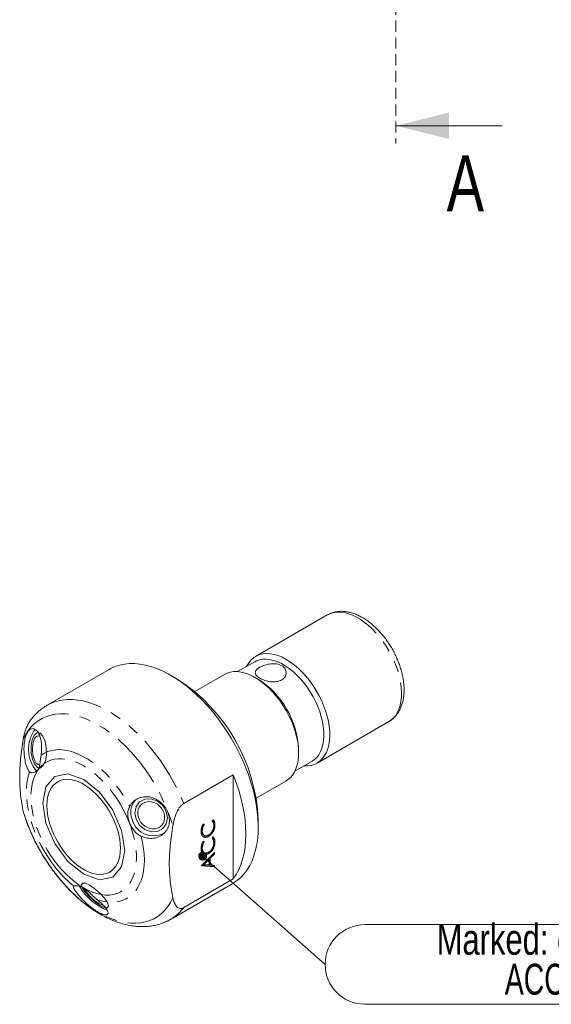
# Model space of a CAD drawing. Header units: millimetres. Extents: x 15 to 589, y 5 to 415.
# Tile 9 of 16: x 240 to 301, y 179 to 291. Entities that reach past the tile are written whole.
import ezdxf

# ---------------------------------------------------------------- set-up
doc = ezdxf.new("R2010")
doc.units = ezdxf.units.MM
doc.linetypes.add('HIDDEN', pattern=[1.905, 1.27, -0.635])
doc.linetypes.add('PHANTOM', pattern=[12.7, 6.35, -1.27, 1.27, -1.27, 1.27, -1.27])
doc.styles.add('SLDTEXTSTYLE0', font='TXT', dxfattribs={"width": 0.75})
doc.styles.add('SLDTEXTSTYLE2', font='TXT', dxfattribs={"width": 0.6875})
doc.dimstyles.new('SLDDIMSTYLE14', dxfattribs={"dimtxt": 0.18, "dimasz": 1.016, "dimexe": 0, "dimexo": 0.0625, "dimgap": 0, "dimtad": 0, "dimtih": 1, "dimtoh": 1, "dimdec": 0, "dimrnd": 1e-09, "dimzin": 0, "dimdsep": 46, "dimtxsty": 'Standard', "dimblk1": 'DOT', "dimblk2": 'DOT', "dimsah": 1, "dimcen": 0.09, "dimadec": 0, "dimazin": 0, "dimtfac": 1.016, "dimtdec": 0, "dimtofl": 0, "dimtmove": 0, "dimatfit": 3, "dimldrblk": 'DOT', "dimfxl": 0, "dimfrac": 2, "dimtolj": 1, "dimtzin": 0, "dimarcsym": 0})

# ---------------------------------------------------------------- blocks, each defined once
blk = doc.blocks.new('SW_NOTE_8')
at = {"color": 0, "linetype": 'Continuous', "lineweight": 0}
for p, q in [((4.51, 4.51), (56.18, 4.51)), ((56.18, -4.51), (4.51, -4.51))]:
    blk.add_line(p, q, dxfattribs=at)
for centre, start, end in [((4.51, 0), 90, 270), ((56.18, 0), 270, 90)]:
    blk.add_arc(centre, 4.51, start, end, dxfattribs=at)
at = {"color": 0, "linetype": 'Continuous', "lineweight": 0, "char_height": 3.5, "attachment_point": 2}
for s, insert, style in [('Marked: on both faces', (30.01, 4.59), 'SLDTEXTSTYLE0'), ('ACC  dep 0.2', (30.03, 0.07), 'SLDTEXTSTYLE2')]:
    blk.add_mtext(s, dxfattribs=dict(at, insert=insert, style=style))
blk = doc.blocks.new('_DOT')
at = {"color": 0, "linetype": 'ByBlock', "lineweight": -2}
blk.add_line((-0.5, 0), (-1, 0), dxfattribs=at)
at = {"color": 0, "linetype": 'ByBlock', "const_width": 0.5}
blk.add_lwpolyline([(-0.25, 0, 1), (0.25, 0, 1)], format="xyb", close=True, dxfattribs=at)

msp = doc.modelspace()

# ---------------------------------------------------------------- linework, layer by layer
at = {"color": 7, "linetype": 'HIDDEN', "lineweight": 0}
msp.add_line((283.0603927, 401.2170357), (283.0603927, 276.8089039), dxfattribs=at)
at = {"color": 7, "linetype": 'Continuous', "lineweight": 0}
msp.add_line((295.0603927, 278.8089039), (283.0603927, 278.8089039), dxfattribs=at)
at = {"color": 7, "linetype": 'Continuous', "lineweight": 15}
for p, q in [((275.2670877, 223.3916765), (267.1353591, 218.6973295)), ((267.0369636, 218.0920592), (265.1023825, 216.9752493)), ((250.54167, 217.2295488), (243.4999129, 213.164429)), ((258.2497014, 216.1272364), (257.5427101, 216.5355065)), ((263.5998259, 216.6563096), (260.2466305, 214.7205512)), ((267.4236655, 216.1166002), (267.0878439, 216.3105281)), ((274.1097919, 206.615948), (282.2415206, 211.310295)), ((272.019112, 207.7683957), (272.0191126, 208.1561896)), ((271.6018539, 205.716614), (273.5364351, 206.8334239)), ((264.6121688, 205.278167), (258.9846255, 202.0294554)), ((264.6121688, 205.278167), (264.6121688, 193.5018478)), ((267.2210634, 202.6391697), (270.5742587, 204.5749281)), ((240.883952, 200.7935331), (240.7893176, 201.148459)), ((261.1956192, 199.7132367), (261.3203449, 199.6813724)), ((262.2222081, 200.032704), (262.3406381, 200.1969759)), ((262.3878044, 199.6943476), (262.3788969, 199.6200152)), ((262.3878044, 199.6943476), (262.5292255, 199.6127069)), ((267.4405964, 199.3900074), (267.4405958, 200.2064153)), ((260.9486607, 198.9982283), (261.0900818, 198.9165876)), ((262.2751011, 198.9977488), (262.3733184, 198.9410491)), ((261.1499073, 198.5170155), (261.3266837, 198.4149646)), ((261.1956192, 197.7633093), (261.3203449, 197.7314451)), ((261.7240258, 198.4409898), (261.6748285, 198.4026567)), ((261.6748285, 198.4026567), (261.8162496, 198.3210161)), ((262.2222081, 198.0827766), (262.3406381, 198.2470485)), ((262.3878044, 197.7444201), (262.3788969, 197.6700878)), ((262.3878044, 197.7444201), (262.5292255, 197.6627795)), ((260.9486607, 197.0483009), (261.0900818, 196.9666603)), ((260.9941391, 195.0302447), (262.4908482, 196.4780083)), ((261.1499073, 196.567088), (261.3266837, 196.4650372)), ((261.7240258, 196.4910624), (261.6748285, 196.4527293)), ((261.6748285, 196.4527293), (261.8162496, 196.3710886)), ((262.4908482, 196.3156297), (261.9919454, 195.8326957)), ((262.2751011, 197.0478214), (262.3733184, 196.9911217)), ((262.3857207, 196.3763185), (262.4908482, 196.3156297)), ((262.4908482, 196.4780083), (262.4908482, 196.3156297)), ((261.1696166, 195.1999835), (261.2750719, 195.1391054)), ((261.8576253, 195.7025285), (261.2750719, 195.1391054)), ((261.7521186, 195.7634362), (261.8576253, 195.7025285)), ((261.8505243, 195.8586237), (261.8505243, 195.7066279)), ((261.8576253, 195.0845206), (261.8576253, 195.7025285)), ((261.8865934, 195.8935141), (261.9919454, 195.8326957)), ((261.9919454, 195.8326957), (261.9919454, 195.072044)), ((260.9941391, 194.9904291), (260.9941391, 195.0302447)), ((262.4908482, 194.8493757), (260.9941391, 194.9904291)), ((262.349427, 194.9310164), (261.0209847, 195.0562119)), ((261.2750719, 195.1391054), (261.8576253, 195.0845206)), ((261.8576253, 195.1495853), (261.9919454, 195.072044)), ((261.9919454, 195.072044), (262.4908482, 195.0252569)), ((262.349427, 195.0385192), (262.349427, 194.9310164)), ((262.349427, 194.9310164), (262.4908482, 194.8493757)), ((262.4908482, 195.0252569), (262.4908482, 194.8493757)), ((257.4987752, 188.91506), (264.5405324, 192.9801799)), ((258.9846255, 190.2531362), (264.6121688, 193.5018478)), ((246.5170396, 192.6805755), (246.4931008, 192.6552334))]:
    msp.add_line(p, q, dxfattribs=at)
at = {"color": 1, "linetype": 'PHANTOM', "lineweight": 0, "flags": 128}
for points in [[(275.2670877, 223.3916765), (275.56439, 223.5362599), (275.9306497, 223.6506734), (276.321724, 223.7097248), (276.7341759, 223.7128958), (277.1643808, 223.6601576), (277.6085579, 223.5519744), (278.0628039, 223.3892967), (278.5231269, 223.1735538), (278.9854814, 222.9066422), (279.4458044, 222.5909076), (279.9000504, 222.2291239), (280.3442275, 221.8244712), (280.7744324, 221.3805054), (281.1868843, 220.9011276), (281.5779586, 220.3905513), (281.9442183, 219.8532633), (282.2824455, 219.2939853), (282.5896667, 218.7176317), (282.863183, 218.1292684), (283.1005899, 217.5340653), (283.2998019, 216.9372534), (283.4590676, 216.3440774), (283.5769879, 215.7597499), (283.6525259, 215.1894066), (283.6850185, 214.6380591), (283.6741799, 214.1105529), (283.6201048, 213.611524), (283.5232691, 213.1453574), (283.3845237, 212.7161501), (283.2050877, 212.3276738), (282.9865382, 211.9833425), (282.7307954, 211.6861822), (282.4401073, 211.4388045), (282.2415206, 211.310295)], [(243.4999129, 213.164429), (243.6509467, 213.2479347), (244.1405858, 213.4720408), (244.6582768, 213.6413007), (245.2017367, 213.7549672), (245.7685674, 213.8125393), (246.3562683, 213.8137633), (246.9622468, 213.7586332), (247.5838295, 213.6473934), (248.2182744, 213.4805325), (248.8627824, 213.2587882), (249.5145101, 212.9831387), (250.1705826, 212.6548004), (250.8281054, 212.2752205), (251.4841779, 211.8460737), (252.1359057, 211.3692544), (252.7804136, 210.8468656), (253.4148585, 210.281212), (254.0364412, 209.6747877), (254.6424197, 209.0302699), (255.2301207, 208.3505009), (255.7969513, 207.63848), (256.3404112, 206.8973481), (256.8581023, 206.1303748), (257.3477413, 205.3409435), (257.8071683, 204.532537), (258.2343556, 203.7087228), (258.6274191, 202.873133), (258.9846255, 202.0294554)], [(240.7893176, 209.313867), (241.0539946, 209.8285948), (241.3579945, 210.2978992), (241.6998634, 210.7195354), (242.0779668, 211.0914855), (242.4904948, 211.4119711), (242.9354753, 211.6794581), (243.4107785, 211.8926688), (243.9141317, 212.0505813), (244.4431271, 212.1524419), (244.9952336, 212.1977618), (245.5678104, 212.1863257), (246.1581189, 212.1181875), (246.7633351, 211.9936733), (247.380564, 211.813379), (248.006853, 211.5781665), (248.6392064, 211.2891607), (249.2745991, 210.9477451), (249.9099918, 210.5555518), (250.5423452, 210.114458), (251.1686342, 209.6265726), (251.7858631, 209.0942296), (252.3910793, 208.5199761), (252.9813877, 207.9065586), (253.5539645, 207.2569116), (254.1060711, 206.5741431), (254.6350664, 205.8615175), (255.1384197, 205.1224457), (255.6137228, 204.3604616), (256.0587033, 203.579211), (256.4712314, 202.7824307), (256.8493348, 201.9739317), (257.1912036, 201.1575822), (257.4952036, 200.3372868), (257.7598805, 199.5169695)], [(242.8053603, 207.5034677), (243.1789473, 207.7401584), (243.5829729, 207.9229306), (244.0147934, 208.0505884), (244.4715833, 208.1222959), (244.9503543, 208.1375851), (245.4479734, 208.0963551), (245.9611849, 207.9988763), (246.486631, 207.8457858), (247.0208737, 207.638086), (247.5604173, 207.3771347), (248.1017319, 207.0646404), (248.6412756, 206.7026479), (249.1755183, 206.2935242), (249.7009643, 205.8399475), (250.2141758, 205.344885), (250.7117949, 204.8115762), (251.190566, 204.2435097), (251.6473559, 203.6444039), (252.0791763, 203.0181768), (252.483202, 202.3689265), (252.856789, 201.7009014)], [(247.6416059, 192.4787229), (247.1340405, 192.7966326), (246.630132, 193.1620467), (246.1335114, 193.5723339), (245.6477564, 194.0245383), (245.1763673, 194.5154), (244.7227401, 195.0413841), (244.2901435, 195.5986997), (243.8816945, 196.1833318), (243.5003353, 196.7910683), (243.1488145, 197.4175299), (242.829664, 198.0582032), (242.545184, 198.7084723), (242.2974234, 199.3636521), (242.0881679, 200.0190218), (241.9189253, 200.6698591), (241.7909148, 201.3114751), (241.7050584, 201.9392471), (241.6619751, 202.5486516), (241.6619751, 203.1352981), (241.7050584, 203.6949597), (241.7909148, 204.2236039), (241.9189253, 204.7174221), (242.0881679, 205.172856), (242.2974234, 205.5866245), (242.545184, 205.955746), (242.829664, 206.2775615), (243.1488145, 206.5497516), (243.5003353, 206.7703559), (243.8816945, 206.9377844), (244.2901435, 207.0508313), (244.7227401, 207.1086815), (245.1763673, 207.1109188), (245.6477564, 207.0575262), (246.1335114, 206.9488899), (246.630132, 206.7857911), (247.1340405, 206.5694049), (247.6416059, 206.3012919), (248.1491714, 205.9833823), (248.6530798, 205.6179682), (249.1497005, 205.2076809), (249.6354555, 204.7554765), (250.1068446, 204.2646148), (250.5604718, 203.7386307), (250.9930684, 203.1813151), (251.4015174, 202.596683), (251.7828766, 201.9889466), (252.1343974, 201.3624849), (252.4535479, 200.7218116), (252.7380279, 200.0715425), (252.9857885, 199.4163627), (253.195044, 198.760993), (253.3642866, 198.1101557), (253.4922971, 197.4685397), (253.5781535, 196.8407677), (253.6212368, 196.2313632), (253.6212368, 195.6447167), (253.5781535, 195.0850551), (253.4922971, 194.5564109), (253.3642866, 194.0625927), (253.195044, 193.6071588), (252.9857885, 193.1933903), (252.7380279, 192.8242688), (252.4535479, 192.5024534), (252.1343974, 192.2302633), (251.7828766, 192.009659), (251.4015174, 191.8422305), (250.9930684, 191.7291836), (250.5604718, 191.6713333), (250.1068446, 191.6690961), (249.6354555, 191.7224886), (249.1497005, 191.831125), (248.6530798, 191.9942238), (248.1491714, 192.2106099), (247.6416059, 192.4787229)], [(246.5170396, 192.6805755), (245.9909959, 193.131682), (245.4769919, 193.6244522), (244.9783902, 194.1556621), (244.4984535, 194.7218341), (244.0403216, 195.3192665), (243.6069924, 195.9440486), (243.2013009, 196.5920927), (242.8259016, 197.2591588), (242.4832507, 197.9408829), (242.1755905, 198.6328038), (241.9049327, 199.3303951), (241.67305, 200.0290916), (241.4814583, 200.7243225), (241.3314116, 201.4115387), (241.223891, 202.0862442), (241.1596013, 202.7440237), (241.1389625, 203.3805738), (241.162109, 203.99173), (241.22889, 204.5734931), (241.3388689, 205.1220565), (241.4913253, 205.6338317)], [(257.7598805, 191.3515616), (257.4952036, 190.8368338), (257.1912036, 190.3675293), (256.8493348, 189.9458932), (256.4712314, 189.5739431), (256.0587033, 189.2534575), (255.6137228, 188.9859704), (255.1384197, 188.7727597), (254.6350664, 188.6148472), (254.1060711, 188.5129866), (253.5539645, 188.4676668), (252.9813877, 188.4791029), (252.3910793, 188.547241), (251.7858631, 188.6717553), (251.1686342, 188.8520496), (250.5423452, 189.0872621), (249.9099918, 189.3762679), (249.2745991, 189.7176835), (248.6392064, 190.1098767), (248.006853, 190.5509706), (247.380564, 191.038856), (246.7633351, 191.571199), (246.1581189, 192.1454525), (245.5678104, 192.75887), (244.9952336, 193.4085169), (244.4431271, 194.0912855), (243.9141317, 194.8039111), (243.4107785, 195.5429828), (242.9354753, 196.3049669), (242.4904948, 197.0862175), (242.0779668, 197.8829979), (241.6998634, 198.6914969), (241.3579945, 199.5078464), (241.0539946, 200.3281417), (240.7893176, 201.148459)], [(254.170824, 198.3141129), (254.3232803, 197.6263153), (254.4332593, 196.950773), (254.5000403, 196.2919061), (254.5231868, 195.6540255), (254.502548, 195.0413045), (254.4382583, 194.4577523), (254.3307377, 193.9071874), (254.180691, 193.3932115), (253.9890993, 192.9191877), (253.7572166, 192.4882173), (253.4865587, 192.1031209), (253.1788986, 191.7664168), (252.8362477, 191.480309), (252.4608483, 191.2466698), (252.0551569, 191.067027), (251.6218277, 190.9425561), (251.1636958, 190.8740717), (250.6837591, 190.8620227), (250.1851574, 190.9064861), (249.6711534, 191.0071723), (249.1451096, 191.163423)]]:
    msp.add_lwpolyline(points, dxfattribs=at)
at = {"color": 7, "linetype": 'Continuous', "lineweight": 15, "flags": 128}
for points in [[(266.1077639, 217.5556439), (266.1717919, 217.6799508), (266.3903414, 218.0242821), (266.6460842, 218.3214423), (266.9367723, 218.56882), (267.2598516, 218.764241), (267.6124828, 218.9059884), (267.9915664, 218.9928162), (268.3937716, 219.0239615), (268.8155636, 218.9991506), (269.2532357, 218.9186016), (269.7029415, 218.7830219), (270.1607291, 218.5936037), (270.6225755, 218.3520107)], [(250.54167, 217.2295488), (250.7168507, 217.3257387), (251.2057358, 217.5462253), (251.7223237, 217.7123083), (252.2643563, 217.8232626), (252.8294625, 217.8786021), (253.4151713, 217.8780863), (254.0189217, 217.8217154), (254.638074, 217.7097372), (255.2699203, 217.5426419), (255.9116979, 217.3211582), (256.5606004, 217.0462567), (257.2137905, 216.7191383), (257.8684118, 216.3412334), (258.5216019, 215.9141947), (259.1705044, 215.4398892), (259.8122821, 214.9203923), (260.4441284, 214.3579734), (261.0632807, 213.7550935), (261.667031, 213.1143891), (262.2527399, 212.4386598), (262.8178461, 211.7308626), (263.3598786, 210.9940909), (263.8764666, 210.2315681), (264.3653516, 209.4466269), (264.824396, 208.6427006), (265.2515932, 207.8233035), (265.6450735, 206.9920199), (266.0031176, 206.1524838), (266.3241587, 205.3083675), (266.6067948, 204.4633608), (266.8497885, 203.6211591), (267.0520776, 202.7854457), (267.2127776, 201.9598744), (267.3311858, 201.1480552), (267.4067841, 200.3535385), (267.4392431, 199.5797976), (267.4284193, 198.8302169), (267.3743613, 198.1080732), (267.2773044, 197.4165251), (267.1376745, 196.7585956), (266.9560802, 196.1371629), (266.733317, 195.5549434), (266.4703589, 195.0144829), (266.168355, 194.5181456), (265.8286263, 194.0681011), (265.4526587, 193.6663171), (265.0420957, 193.3145515), (264.5987326, 193.0143419), (264.5405324, 192.9801799)], [(273.5364351, 206.8334239), (273.7996428, 207.0122525), (274.0692931, 207.2640843), (274.3036259, 207.5644548), (274.5004543, 207.9105589), (274.6579397, 208.2991659), (274.774612, 208.7266468), (274.8493818, 209.1890107), (274.8815514, 209.6819405), (274.8708198, 210.200834), (274.8172877, 210.7408462), (274.7214546, 211.2969353), (274.5842156, 211.8639092), (274.4068515, 212.4364743), (274.1910188, 213.0092845), (273.9387327, 213.5769919), (273.6523481, 214.1342961), (273.3345398, 214.675993), (272.9882745, 215.1970255), (272.6167852, 215.6925286), (272.2235407, 216.1578764), (271.8122123, 216.5887238), (271.3866406, 216.9810476), (270.9507991, 217.3311852), (270.508757, 217.6358676), (270.0646417, 217.89225), (269.6225997, 218.0979384), (269.1867581, 218.2510127), (268.7611864, 218.3500435), (268.3498581, 218.3941057), (267.9566135, 218.3827885), (267.5851242, 218.3161978), (267.2388589, 218.1949547), (267.0369636, 218.0920592)], [(270.6225755, 218.3520107), (271.0844219, 218.0603672), (271.5422095, 217.7212351), (271.9919153, 217.3375955), (272.4295874, 216.9128191), (272.8513794, 216.4506394), (273.2535846, 215.9551177), (273.6326682, 215.4306094), (273.9852993, 214.8817227), (274.3083786, 214.3132823), (274.5990668, 213.7302832), (274.8548096, 213.1378486), (275.0733591, 212.5411854), (275.252795, 211.9455368), (275.3915405, 211.3561374), (275.4883761, 210.7781667), (275.5424512, 210.216704), (275.5532899, 209.6766837), (275.5207973, 209.1628514), (275.4452593, 208.6797224), (275.327339, 208.2315428), (275.1680733, 207.8222511), (274.9688612, 207.4554445), (274.7314543, 207.1343456), (274.457938, 206.8617775), (274.1507168, 206.640134), (273.8124897, 206.4713647), (273.4462299, 206.3569512), (273.0551556, 206.2978997), (272.6427037, 206.2947287), (272.6072357, 206.2970084)], [(270.5742587, 204.5749281), (270.7728455, 204.7034376), (271.0635336, 204.9508153), (271.3192764, 205.2479756), (271.5378259, 205.5923069), (271.7172618, 205.9807832), (271.8560073, 206.4099905), (271.952843, 206.8761571), (272.006918, 207.375186), (272.0177567, 207.9026923), (271.9852641, 208.4540397), (271.9097261, 209.024383), (271.7918058, 209.6087105), (271.6325401, 210.2018865), (271.4333281, 210.7986985), (271.1959211, 211.3939015), (270.9224049, 211.9822648), (270.6151837, 212.5586184), (270.2769565, 213.1178964), (269.9106968, 213.6551844), (269.5196224, 214.1657607), (269.1071706, 214.6451385), (268.6769657, 215.0891043), (268.2327886, 215.4937571), (267.7785425, 215.8555407), (267.3182196, 216.1712753), (266.855865, 216.4381869), (266.3955421, 216.6539298), (265.9412961, 216.8166075), (265.497119, 216.9247908), (265.0669141, 216.9775289), (264.6544622, 216.9743579), (264.2633879, 216.9153065), (263.8971281, 216.800893), (263.5998259, 216.6563096)], [(242.6795169, 209.6411475), (242.6014064, 209.6809527), (242.4602456, 209.7035676), (242.3226001, 209.6628724), (242.1937604, 209.5604299), (242.0786772, 209.4001783), (241.9817728, 209.1882753), (241.906771, 208.9328647)], [(241.906771, 208.9328647), (241.8565554, 208.6437608), (241.8330547, 208.3320744), (241.8371723, 208.0097833), (241.8687495, 207.6892732), (241.9265734, 207.3828607), (242.0084217, 207.1023214), (242.1111493, 206.8584357), (242.2308076, 206.6605769), (242.3627985, 206.5163482), (242.5020503, 206.431292), (242.6396624, 206.4084672)], [(264.6121688, 193.5018478), (264.9373884, 193.9898058), (265.2223169, 194.52486), (265.4656517, 195.1045639), (265.6662793, 195.7262665), (265.8232829, 196.3871244), (265.9359434, 197.0841162), (266.0037465, 197.8140539), (266.0263826, 198.5735992), (266.0037465, 199.3592795), (265.9359434, 200.167501), (265.8232829, 200.9945679), (265.6662793, 201.8366983), (265.4656517, 202.6900405), (265.2223169, 203.5506929), (264.9373884, 204.4147185), (264.6121688, 205.278167)], [(243.4696758, 201.7984114), (243.4910808, 201.298667), (243.5550755, 200.7793373), (243.6610037, 200.2457511), (243.8077781, 199.7033841), (243.993893, 199.157801), (244.2174383, 198.6146008), (244.4761201, 198.0793573), (244.7672841, 197.557563), (245.0879426, 197.054572), (245.4348052, 196.5755456), (245.8043124, 196.1253997), (246.1926727, 195.7087529), (246.5959011, 195.3298804), (247.0098598, 194.9926709), (247.4303012, 194.7005838), (247.8529107, 194.4566165), (248.2733521, 194.2632724), (248.6873107, 194.1225354), (249.0905392, 194.0358502), (249.4788995, 194.0041057), (249.8484067, 194.0276277), (250.1952693, 194.106175), (250.5159278, 194.2389416), (250.8070918, 194.4245652), (251.0657736, 194.661141), (251.2893189, 194.9462412), (251.4754338, 195.2769407), (251.6222082, 195.6498456), (251.7281364, 196.0611297), (251.7921311, 196.5065727), (251.8135361, 196.9816034), (251.7921311, 197.4813478), (251.7281364, 198.0006775), (251.6222082, 198.5342637), (251.4754338, 199.0766308), (251.2893189, 199.6222139), (251.0657736, 200.165414), (250.8070918, 200.7006575), (250.5159278, 201.2224518), (250.1952693, 201.7254428), (249.8484067, 202.2044692), (249.4788995, 202.6546152), (249.0905392, 203.0712619), (248.6873107, 203.4501344), (248.2733521, 203.7873439), (247.8529107, 204.079431), (247.4303012, 204.3233983), (247.0098598, 204.5167424), (246.5959011, 204.6574795), (246.1926727, 204.7441646), (245.8043124, 204.7759092), (245.4348052, 204.7523871), (245.0879426, 204.6738398), (244.7672841, 204.5410732), (244.4761201, 204.3554496), (244.2174383, 204.1188738), (243.993893, 203.8337736), (243.8077781, 203.5030742), (243.6610037, 203.1301692), (243.5550755, 202.7188852), (243.4910808, 202.2734421), (243.4696758, 201.7984114)], [(253.7761825, 201.0719665), (253.7787763, 200.7717606), (253.8396346, 200.4687831), (253.9564179, 200.1746778), (254.1246388, 199.9007463), (254.3378329, 199.6575155), (254.5878066, 199.4543334), (254.8649539, 199.2990075), (255.1586237, 199.1975075), (255.4575311, 199.1537335), (255.7501896, 199.1693676), (256.0253514, 199.2438094), (256.2724429, 199.374198), (256.481968, 199.5555227), (256.6458755, 199.780815), (256.7578661, 200.0414172), (256.8136359, 200.3273148), (256.8110414, 200.6275207), (256.7501835, 200.930498), (256.6333998, 201.2246035), (256.4651792, 201.4985352), (256.2519852, 201.7417658), (256.0020114, 201.9449481), (255.7248649, 202.1002733), (255.4311944, 202.2017737), (255.132287, 202.2455476), (254.8396285, 202.2299139), (254.5644666, 202.1554719), (254.3173753, 202.0250835), (254.1078501, 201.8437585), (253.9439427, 201.6184662), (253.8319524, 201.3578638), (253.7761825, 201.0719665)]]:
    msp.add_lwpolyline(points, dxfattribs=at)
at = {"color": 7, "linetype": 'Continuous', "lineweight": 0, "flags": 128}
for points in [[(243.2588351, 209.0622084), (243.4010675, 208.3251692), (243.4139957, 207.5471701), (243.2956515, 206.8466543), (243.0640517, 206.330269), (242.7544554, 206.0766293), (242.4139957, 206.1243494), (242.0945045, 206.4661645), (241.8446216, 207.0500361), (241.7023892, 207.7870753), (241.6894611, 208.5650745), (241.8078053, 209.2655902), (242.039405, 209.7819755), (242.3490014, 210.0356152), (242.6894611, 209.9878951), (243.0089522, 209.6460801), (243.2588351, 209.0622084)], [(242.989904, 202.0753778), (243.3439937, 203.9265937), (244.3523559, 205.0871555), (245.8614767, 205.3803781), (247.6416059, 204.7616211), (249.4217352, 203.3250846), (250.9308559, 201.2894683), (251.9392182, 198.9646763), (252.2933079, 196.704637), (251.9392182, 194.8534211), (250.9308559, 193.6928593), (249.4217352, 193.3996367), (247.6416059, 194.0183937), (245.8614767, 195.4549302), (244.3523559, 197.4905465), (243.3439937, 199.8153386), (242.989904, 202.0753778)], [(256.0020158, 198.8771464), (255.2946942, 198.8458572), (254.5874052, 199.0967897), (253.9878273, 199.5917417), (253.5872408, 200.2553613), (253.4466312, 200.9866184), (253.5874052, 201.6741857), (253.9881312, 202.2133874), (254.5878023, 202.5221349), (255.2951239, 202.5534241), (256.0024129, 202.3024916), (256.6019908, 201.8075396), (257.0025774, 201.14392), (257.1431869, 200.4126629), (257.0024129, 199.7250955), (256.6016869, 199.1858939), (256.0020158, 198.8771464)], [(247.5091051, 192.4504185), (247.3880364, 192.8226363), (247.5007004, 193.0138966), (247.8299452, 192.9950817), (248.3256462, 192.769056), (248.9123374, 192.37023), (249.5007004, 191.8593212), (250.0011623, 191.3141108), (250.3375323, 190.8176023), (250.458601, 190.4453845), (250.345937, 190.2541243), (250.0166922, 190.2729392), (249.5209912, 190.4989648), (248.9343, 190.8977909), (248.345937, 191.4086997), (247.8454751, 191.95391), (247.5091051, 192.4504185)]]:
    msp.add_lwpolyline(points, dxfattribs=at)
at = {"color": 7, "linetype": 'Continuous', "lineweight": 15}
for centre, radius, start, end in [((247.5148232, 199.3168174), 19.945621, 2.55630626, 57.438316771), ((262.0821842, 207.7263292), 9.9462217, 2.477007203, 57.522992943), ((245.2071415, 208.1732517), 3.8182784, 143.318284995, 220.554709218), ((255.1826872, 201.0151616), 2.2019012, 139.140902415, 203.297680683), ((255.5412946, 200.8714814), 2.4895437, 196.983586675, 303.329384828), ((252.819691, 196.0239065), 6.5905725, 210.75203984, 247.823797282), ((251.3771834, 194.3890431), 4.1686444, 208.302846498, 249.127189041)]:
    msp.add_arc(centre, radius, start, end, dxfattribs=at)
at = {"color": 1, "linetype": 'PHANTOM', "lineweight": 0}
msp.add_arc((255.0289944, 193.151608), 4.9038919, 300.240906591, 323.768061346, dxfattribs=at)
at = {"color": 7, "linetype": 'Continuous', "lineweight": 15}
for points, knots in [([(282.2311617, 211.3122069), (282.2931669, 211.3464104), (282.4726652, 211.4454257), (282.7383231, 211.6596242), (283.0256363, 211.9468478), (283.2767928, 212.2756238), (283.4926115, 212.6415535), (283.6713715, 213.044252), (283.8116043, 213.4818611), (283.9116052, 213.9518819), (283.9699951, 214.4505876), (283.98602, 214.9733215), (283.959718, 215.5148631), (283.891821, 216.0699739), (283.7835796, 216.6337393), (283.6365049, 217.2017039), (283.4522623, 217.7697029), (283.2326338, 218.3337057), (282.979514, 218.8897704), (282.6949046, 219.4340167), (282.3809177, 219.9626164), (282.0397851, 220.4717824), (281.6738186, 220.9578185), (281.2853899, 221.4171485), (280.876892, 221.8463412), (280.4507217, 222.2420537), (280.0092931, 222.6010145), (279.5550658, 222.9199759), (279.090633, 223.1956607), (278.6190467, 223.4246452), (278.1440177, 223.603515), (277.6701519, 223.7291671), (277.2027303, 223.7993679), (276.7476743, 223.8129151), (276.3102573, 223.7711053), (275.8969639, 223.6732108), (275.5532111, 223.5488641), (275.3599656, 223.4377082), (275.2857812, 223.395037)], [0, 0, 0, 0, 0.013738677, 0.0397719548, 0.065814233, 0.0920911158, 0.1187915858, 0.1460428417, 0.1738886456, 0.202282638, 0.2311060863, 0.260207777, 0.2894464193, 0.3187022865, 0.3479120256, 0.3770535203, 0.4061242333, 0.4351331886, 0.4640957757, 0.4930307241, 0.5219584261, 0.5508985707, 0.5798674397, 0.6088870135, 0.6379789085, 0.667163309, 0.6964567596, 0.7258680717, 0.7553913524, 0.7849952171, 0.8145786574, 0.8439989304, 0.8730752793, 0.9016251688, 0.9295242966, 0.9567521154, 0.9833977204, 1, 1, 1, 1]), ([(270.0922462, 216.033311), (270.1744063, 216.0807409), (270.247013, 216.1346496), (270.3740024, 216.2545273), (270.4288183, 216.3213411), (270.5162376, 216.4621011), (270.5491295, 216.535877), (270.5935698, 216.6889843), (270.6048221, 216.7684383), (270.6047839, 217.0032626), (270.5594221, 217.1610818), (270.3856389, 217.4399461), (270.2551848, 217.5637878), (270.0119544, 217.7044281), (269.9213993, 217.7447728), (269.7306345, 217.80855), (269.6298139, 217.8325321), (269.3107763, 217.8816705), (269.0836786, 217.8824637), (268.7402399, 217.8439998), (268.6272544, 217.8248825), (268.4039923, 217.7756818), (268.2926535, 217.7451753), (268.0813946, 217.6764444), (267.9806828, 217.6381565), (267.7892093, 217.5544496), (267.6989208, 217.5090728), (267.4558781, 217.3688544), (267.3249775, 217.2665203), (267.1940831, 217.1113603), (267.1604279, 217.0582841), (267.1160299, 216.9528191), (267.1048942, 216.9002879), (267.1047255, 216.794071), (267.1160012, 216.7404511), (267.1600909, 216.6350929), (267.1928381, 216.5827783), (267.2808212, 216.477644), (267.3348896, 216.4262992), (267.4615903, 216.3261674), (267.5352724, 216.2767125), (267.6984042, 216.182479), (267.7869403, 216.1380607), (267.9777213, 216.0547867), (268.0807481, 216.0157867), (268.3974944, 215.913385), (268.6268873, 215.8619104), (269.080944, 215.8109383), (269.3101425, 215.8111934), (269.6267602, 215.8588811), (269.7298194, 215.8829741), (269.9210707, 215.9464915), (270.0100862, 215.985881), (270.0922462, 216.033311)], [0, 0, 0, 0, 0.03125, 0.03125, 0.0625, 0.0625, 0.09375, 0.09375, 0.125, 0.125, 0.1875, 0.1875, 0.25, 0.25, 0.28125, 0.28125, 0.3125, 0.3125, 0.375, 0.375, 0.40625, 0.40625, 0.4375, 0.4375, 0.46875, 0.46875, 0.5, 0.5, 0.5625, 0.5625, 0.59375, 0.59375, 0.625, 0.625, 0.65625, 0.65625, 0.6875, 0.6875, 0.71875, 0.71875, 0.75, 0.75, 0.78125, 0.78125, 0.8125, 0.8125, 0.875, 0.875, 0.9375, 0.9375, 0.96875, 0.96875, 1, 1, 1, 1]), ([(243.5070739, 213.1618773), (243.3928873, 213.0958443), (243.1142023, 212.9346831), (242.7044363, 212.625166), (242.2749388, 212.2448882), (241.8845237, 211.8174594), (241.6351213, 211.516106), (241.527292, 211.348943), (241.5263019, 211.3474081)], [0, 0, 0, 0, 0.1468816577, 0.3584811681, 0.5702741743, 0.7831729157, 0.9980090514, 1, 1, 1, 1]), ([(240.7893176, 209.313867), (240.8173961, 209.4629903), (240.8737864, 209.7624759), (240.9959588, 210.2209883), (241.1623776, 210.6842602), (241.338067, 211.072139), (241.4855107, 211.2770817), (241.532877, 211.3429194)], [0, 0, 0, 0, 0.22113782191, 0.44411287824, 0.66468863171, 0.8922813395, 1, 1, 1, 1]), ([(242.8053603, 207.5034678), (242.8435167, 207.7404149), (242.8664158, 207.978611), (242.876346, 208.3379051), (242.8754494, 208.4581744), (242.8652216, 208.691725), (242.8559441, 208.8059948), (242.8155737, 209.1412821), (242.7713231, 209.3550773), (242.6550554, 209.7346178), (242.581299, 209.905949), (242.4565537, 210.116804), (242.4125131, 210.1799693), (242.3197415, 210.2918363), (242.2707899, 210.3405647), (242.1219227, 210.4601258), (242.0176121, 210.5069464), (241.8074787, 210.530915), (241.7044714, 210.5084704), (241.504091, 210.3941182), (241.4107776, 210.3042207), (241.2830589, 210.1229383), (241.2423292, 210.0541655), (241.1673853, 209.9048943), (241.1328223, 209.8239924), (241.0376658, 209.5625944), (240.9857146, 209.3619351), (240.9102452, 208.934999), (240.8856087, 208.7023349), (240.8693639, 208.3490321), (240.867262, 208.2300678), (240.8694709, 207.9897021), (240.8738632, 207.8677421), (240.8959216, 207.5096546), (240.9225482, 207.2755675), (240.9962695, 206.8302987), (241.0420871, 206.6252857), (241.1505427, 206.2505104), (241.2111851, 206.0880526), (241.3438178, 205.8165859), (241.4155734, 205.7087126), (241.4913253, 205.6338317)], [0, 0, 0, 0, 0.0625, 0.0625, 0.09375, 0.09375, 0.125, 0.125, 0.1875, 0.1875, 0.25, 0.25, 0.28125, 0.28125, 0.3125, 0.3125, 0.375, 0.375, 0.4375, 0.4375, 0.5, 0.5, 0.53125, 0.53125, 0.5625, 0.5625, 0.625, 0.625, 0.6875, 0.6875, 0.71875, 0.71875, 0.75, 0.75, 0.8125, 0.8125, 0.875, 0.875, 0.9375, 0.9375, 1, 1, 1, 1]), ([(240.7893177, 209.313867), (240.6598294, 208.5657395), (240.5567327, 207.8266116), (240.4175505, 206.3868893), (240.3812274, 205.6841413), (240.3809125, 204.3158529), (240.417159, 203.6485019), (240.557957, 202.3572334), (240.6610608, 201.7413901), (240.7893177, 201.1484589)], [0, 0, 0, 0, 0.25, 0.25, 0.5, 0.5, 0.75, 0.75, 1, 1, 1, 1]), ([(241.4913253, 205.6338317), (241.546582, 205.5792103), (241.6181349, 205.5436089), (241.7799403, 205.5090015), (241.8708358, 205.5105183), (242.0505241, 205.5499461), (242.1410277, 205.5880095), (242.3060478, 205.6986796), (242.3794419, 205.770263), (242.502886, 205.9454582), (242.5528613, 206.0501789), (242.6292518, 206.2823189), (242.6568462, 206.4112763), (242.7021292, 206.6935293), (242.7194569, 206.8432522), (242.7570752, 207.160919), (242.7775314, 207.3306537), (242.8053603, 207.5034678)], [0, 0, 0, 0, 0.125, 0.125, 0.25, 0.25, 0.375, 0.375, 0.5, 0.5, 0.625, 0.625, 0.75, 0.75, 0.875, 0.875, 1, 1, 1, 1]), ([(254.170824, 198.3141129), (254.3921091, 198.2175172), (254.6187666, 198.1515602), (254.9660594, 198.0968361), (255.0832484, 198.0862337), (255.3126145, 198.0808346), (255.425742, 198.085842), (255.7604419, 198.1239948), (255.9777305, 198.1812585), (256.3719546, 198.3522657), (256.5547206, 198.4686608), (256.7882553, 198.6779862), (256.8599094, 198.7536859), (256.9907552, 198.9172412), (257.0500321, 199.0055364), (257.2034488, 199.2806803), (257.276297, 199.4820749), (257.3584973, 199.9094237), (257.3674234, 200.129454), (257.3209153, 200.5829225), (257.2661487, 200.8072936), (257.1388244, 201.1363112), (257.088359, 201.2453404), (256.9750339, 201.4543899), (256.9119089, 201.5552749), (256.7032042, 201.8470225), (256.5369496, 202.027336), (256.1722259, 202.3349245), (255.9682802, 202.4667158), (255.6508396, 202.6167761), (255.5427135, 202.6593207), (255.3216486, 202.7291356), (255.208164, 202.7563723), (254.8709171, 202.8120928), (254.6450461, 202.816138), (254.2034486, 202.7561531), (253.9939495, 202.6936183), (253.5971679, 202.5031004), (253.4175375, 202.3784096), (253.1004634, 202.0756595), (252.9641707, 201.8978927), (252.856789, 201.7009016)], [0, 0, 0, 0, 0.0625, 0.0625, 0.09375, 0.09375, 0.125, 0.125, 0.1875, 0.1875, 0.25, 0.25, 0.28125, 0.28125, 0.3125, 0.3125, 0.375, 0.375, 0.4375, 0.4375, 0.5, 0.5, 0.53125, 0.53125, 0.5625, 0.5625, 0.625, 0.625, 0.6875, 0.6875, 0.71875, 0.71875, 0.75, 0.75, 0.8125, 0.8125, 0.875, 0.875, 0.9375, 0.9375, 1, 1, 1, 1]), ([(258.9846254, 202.0294553), (258.8958985, 201.9782344), (258.8060641, 201.9068539), (258.6385794, 201.7387999), (258.5593726, 201.6409916), (258.3456507, 201.3331919), (258.229691, 201.1037691), (258.0415393, 200.6485232), (257.9666456, 200.4161106), (257.8452628, 199.96182), (257.7981792, 199.7382431), (257.7598805, 199.5169697)], [0, 0, 0, 0, 0.125, 0.125, 0.25, 0.25, 0.5, 0.5, 0.75, 0.75, 1, 1, 1, 1]), ([(240.8859493, 200.7941676), (240.9553303, 200.5824491), (241.1123436, 200.1033177), (241.3996007, 199.3599164), (241.7382123, 198.5674738), (242.1105101, 197.7847495), (242.5136453, 197.0144191), (242.9465169, 196.2591776), (243.4074754, 195.5217051), (243.8949505, 194.8046474), (244.4072939, 194.1106011), (244.9428554, 193.4420882), (245.4999587, 192.8015743), (246.0769145, 192.1914796), (246.6720187, 191.6141762), (247.2835546, 191.0720023), (247.9097841, 190.5672745), (248.548926, 190.1023036), (249.1991215, 189.6794149), (249.8583724, 189.3009588), (250.5243404, 188.9693676), (251.1943317, 188.6870353), (251.8652188, 188.4562138), (252.5335442, 188.2788148), (253.1954964, 188.1562891), (253.8470853, 188.0894327), (254.4843496, 188.0783315), (255.1036799, 188.1222314), (255.7016693, 188.2202037), (256.2763418, 188.3693525), (256.8228615, 188.5722602), (257.2285382, 188.7560032), (257.4417252, 188.8869647), (257.4916142, 188.9176116)], [0, 0, 0, 0, 0.0265740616, 0.0601386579, 0.0936610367, 0.1271519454, 0.1606228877, 0.1940857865, 0.2275529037, 0.2610328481, 0.2945377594, 0.3280800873, 0.3616721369, 0.3953256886, 0.4290516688, 0.4628593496, 0.4967552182, 0.5307413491, 0.5648130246, 0.5989556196, 0.6331402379, 0.6673014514, 0.701365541, 0.735239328, 0.7688176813, 0.801997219, 0.8346937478, 0.8668581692, 0.8984854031, 0.9296146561, 0.9603229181, 0.9907149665, 1, 1, 1, 1]), ([(252.856789, 201.7009016), (252.7784601, 201.5572077), (252.7230593, 201.4118006), (252.6516526, 201.1127335), (252.6361495, 200.9583559), (252.6409613, 200.6495512), (252.6610157, 200.4918736), (252.7306871, 200.1739166), (252.7794919, 200.015548), (252.9026012, 199.6977895), (252.9777526, 199.5374972), (253.148974, 199.2338257), (253.2461959, 199.0878265), (253.4676183, 198.8155814), (253.5890438, 198.692673), (253.8590981, 198.4774053), (254.0094328, 198.3845636), (254.170824, 198.3141129)], [0, 0, 0, 0, 0.125, 0.125, 0.25, 0.25, 0.375, 0.375, 0.5, 0.5, 0.625, 0.625, 0.75, 0.75, 0.875, 0.875, 1, 1, 1, 1]), ([(260.9557618, 198.8646669), (260.9563519, 198.8979343), (260.957511, 198.9632907), (260.9679071, 199.0639882), (260.984959, 199.1641404), (261.0050925, 199.2477784), (261.0249527, 199.3152032), (261.0418704, 199.3672085), (261.0619253, 199.4209202), (261.0837713, 199.4762548), (261.108046, 199.533157), (261.1349484, 199.5918044), (261.1641555, 199.6520873), (261.1850368, 199.6926701), (261.1956191, 199.7132367)], [0, 0, 0, 0, 0.12644885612, 0.24841848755, 0.36599406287, 0.48110212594, 0.53856857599, 0.59826957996, 0.65976592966, 0.72317894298, 0.78884416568, 0.8565142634, 0.92728382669, 1, 1, 1, 1]), ([(261.3203449, 199.6813725), (261.3019925, 199.6475895), (261.2659931, 199.5813219), (261.2189947, 199.4809326), (261.1791902, 199.3822926), (261.1466866, 199.2853544), (261.1211836, 199.1900802), (261.1033288, 199.096789), (261.0920745, 199.0048195), (261.0907511, 198.9462188), (261.0900819, 198.9165877)], [0, 0, 0, 0, 0.1339387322, 0.2627297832, 0.3881958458, 0.511066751, 0.6320772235, 0.7533917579, 0.8753041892, 1, 1, 1, 1]), ([(262.3949054, 199.5275487), (262.3943888, 199.554052), (262.3933591, 199.6068771), (262.3850055, 199.6813698), (262.371536, 199.7515196), (262.3524735, 199.8170045), (262.3282559, 199.8782277), (262.2982055, 199.9345589), (262.2633869, 199.9870533), (262.2360306, 200.0173806), (262.2222082, 200.0327041)], [0, 0, 0, 0, 0.1241691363, 0.2474888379, 0.3696796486, 0.4920669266, 0.6159420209, 0.7410748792, 0.8691726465, 1, 1, 1, 1]), ([(262.2946401, 200.1331725), (262.3168036, 200.0896913), (262.3779632, 199.969706), (262.3839727, 199.8015597), (262.3878044, 199.6943476)], [0, 0, 0, 0, 0.3623877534, 1, 1, 1, 1]), ([(262.3406377, 200.1969758), (262.349635, 200.1855063), (262.3672316, 200.1630746), (262.3912479, 200.1280859), (262.4136878, 200.0943864), (262.4333001, 200.0606309), (262.4513159, 200.0280693), (262.4663879, 199.9952608), (262.4798152, 199.9635404), (262.4943676, 199.9209492), (262.508453, 199.8635513), (262.5207606, 199.7881803), (262.5279304, 199.7039933), (262.5287852, 199.6437458), (262.5292255, 199.612707)], [0, 0, 0, 0, 0.0797660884, 0.1560040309, 0.2281824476, 0.2965365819, 0.3609179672, 0.422048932, 0.479339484, 0.5331580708, 0.6400462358, 0.7532735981, 0.8728891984, 1, 1, 1, 1]), ([(257.7598805, 199.5169697), (257.6303922, 198.7688421), (257.5272954, 198.0297142), (257.3881133, 196.5899919), (257.3517901, 195.8872439), (257.3514753, 194.5189555), (257.3877218, 193.8516045), (257.5285197, 192.560336), (257.6316235, 191.9444927), (257.7598805, 191.3515616)], [0, 0, 0, 0, 0.25, 0.25, 0.5, 0.5, 0.75, 0.75, 1, 1, 1, 1]), ([(261.8162498, 198.3210162), (261.8014534, 198.3126472), (261.7720295, 198.2960046), (261.7283023, 198.2743382), (261.685365, 198.2553587), (261.6433731, 198.2395459), (261.6022063, 198.2260632), (261.5619566, 198.2156296), (261.5226276, 198.2083759), (261.4838195, 198.2030263), (261.446139, 198.2015637), (261.4092219, 198.2024202), (261.3730174, 198.2056936), (261.3380789, 198.2126777), (261.3037485, 198.2220536), (261.270158, 198.2339857), (261.2378508, 198.2495808), (261.2061275, 198.2669372), (261.1759414, 198.2872138), (261.1474652, 198.3097745), (261.1210957, 198.3348836), (261.0963256, 198.3617532), (261.073996, 198.391413), (261.0534377, 198.4230752), (261.0348436, 198.457072), (261.0181267, 198.4932888), (261.0032734, 198.5316946), (260.9908164, 198.5726624), (260.9799577, 198.6157043), (260.9709887, 198.6608844), (260.9640137, 198.7083833), (260.9593761, 198.7584131), (260.95619, 198.8103892), (260.9559051, 198.8465089), (260.9557618, 198.8646669)], [0, 0, 0, 0, 0.0319385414, 0.0635128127, 0.0945832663, 0.1252298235, 0.1554888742, 0.1854821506, 0.2152979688, 0.2451481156, 0.2750753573, 0.3049909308, 0.3349648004, 0.3653037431, 0.3958559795, 0.4269915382, 0.45845652, 0.4904961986, 0.5225576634, 0.5544093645, 0.5858240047, 0.6170043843, 0.6480868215, 0.6787887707, 0.7096691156, 0.7408046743, 0.771791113, 0.8031204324, 0.8347271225, 0.8668857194, 0.8992009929, 0.9321771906, 0.9659043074, 1, 1, 1, 1]), ([(260.9613051, 198.9372169), (260.9712235, 198.8411528), (260.9914461, 198.6452866), (261.1131868, 198.5607751), (261.1752188, 198.5177129)], [0, 0, 0, 0, 0.4904582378, 1, 1, 1, 1]), ([(261.0900819, 198.9165877), (261.0903727, 198.8975873), (261.0909501, 198.8598594), (261.0954972, 198.8059019), (261.1033512, 198.7549472), (261.1141899, 198.7066272), (261.1279866, 198.6609288), (261.1447504, 198.6177895), (261.1649522, 198.577833), (261.1880208, 198.5408357), (261.2133603, 198.5066539), (261.2411763, 198.4765115), (261.2710624, 198.4501183), (261.3030112, 198.4277153), (261.3374851, 198.4098322), (261.3736159, 198.3952083), (261.4122986, 198.3853769), (261.4525724, 198.3788929), (261.4943111, 198.3764337), (261.5371094, 198.3781922), (261.5806731, 198.3838856), (261.6250605, 198.3936047), (261.6702244, 198.4071479), (261.7161823, 198.4246099), (261.7629888, 198.4463904), (261.7944532, 198.4638799), (261.8102534, 198.4726624)], [0, 0, 0, 0, 0.0432844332, 0.0859468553, 0.1281948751, 0.1701759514, 0.2123153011, 0.2545343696, 0.2971139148, 0.3401338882, 0.3830439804, 0.4255556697, 0.4671147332, 0.5086304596, 0.5497384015, 0.5909849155, 0.6322215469, 0.6739396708, 0.7155828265, 0.7563947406, 0.7969067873, 0.8373004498, 0.8775053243, 0.9179536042, 0.9587996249, 1, 1, 1, 1]), ([(261.8102534, 198.4726624), (261.8242545, 198.4809922), (261.8519041, 198.4974419), (261.8927208, 198.5254485), (261.9324519, 198.5546265), (261.9708217, 198.5867637), (262.0082895, 198.6203191), (262.0443704, 198.6564848), (262.0793711, 198.6943685), (262.1130083, 198.7341483), (262.1449473, 198.7759856), (262.1757766, 198.8187763), (262.2041429, 198.8634754), (262.2310918, 198.9093191), (262.2562846, 198.9566156), (262.2792118, 199.0054799), (262.3011631, 199.0554758), (262.3202542, 199.1067563), (262.3382494, 199.1588108), (262.3529743, 199.2111589), (262.3660464, 199.2636948), (262.3764141, 199.3163482), (262.3850065, 199.3693253), (262.3904195, 199.4221218), (262.3942667, 199.4752815), (262.3946908, 199.5099882), (262.3949054, 199.5275487)], [0, 0, 0, 0, 0.0437620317, 0.086421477, 0.128091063, 0.169031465, 0.2092901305, 0.2495196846, 0.2891132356, 0.3286673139, 0.3681138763, 0.40730593, 0.4463144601, 0.4852026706, 0.5248258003, 0.5647581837, 0.6053152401, 0.6468628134, 0.6889253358, 0.731281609, 0.7740656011, 0.817339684, 0.8616438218, 0.9067180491, 0.9528022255, 1, 1, 1, 1]), ([(262.3733183, 198.9410492), (262.3645179, 198.9238714), (262.3470755, 198.8898254), (262.3194762, 198.8398906), (262.2906692, 198.7916621), (262.2605307, 198.74517), (262.2295481, 198.7002185), (262.1972237, 198.6573774), (262.1641002, 198.615859), (262.1298804, 198.576146), (262.0943864, 198.5382178), (262.0579606, 198.5020109), (262.0203316, 198.4673861), (261.9815463, 198.4347353), (261.9417458, 198.4033683), (261.900806, 198.3738991), (261.8588729, 198.3461329), (261.8305466, 198.329441), (261.8162498, 198.3210162)], [0, 0, 0, 0, 0.0644633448, 0.1277654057, 0.190059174, 0.2515628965, 0.3127847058, 0.3730002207, 0.4329333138, 0.4935891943, 0.5535093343, 0.614586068, 0.6759779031, 0.7383499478, 0.8019961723, 0.8665420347, 0.9326411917, 1, 1, 1, 1]), ([(262.5292255, 199.612707), (262.528825, 199.5833673), (262.5280411, 199.5259481), (262.5201545, 199.4381373), (262.5085315, 199.3521413), (262.4912888, 199.267188), (262.4695573, 199.1835688), (262.4422658, 199.101296), (262.4110677, 199.0201987), (262.3858861, 198.9674001), (262.3733183, 198.9410492)], [0, 0, 0, 0, 0.1406151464, 0.2751911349, 0.4042923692, 0.5288828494, 0.6497219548, 0.7679839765, 0.8842044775, 1, 1, 1, 1]), ([(260.9557618, 196.9147395), (260.9563519, 196.9480069), (260.957511, 197.0133633), (260.9679071, 197.1140608), (260.984959, 197.214213), (261.0050925, 197.297851), (261.0249527, 197.3652758), (261.0418704, 197.4172811), (261.0619253, 197.4709928), (261.0837713, 197.5263274), (261.108046, 197.5832297), (261.1349484, 197.641877), (261.1641555, 197.70216), (261.1850368, 197.7427427), (261.1956191, 197.7633094)], [0, 0, 0, 0, 0.1264488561, 0.2484184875, 0.3659940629, 0.4811021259, 0.538568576, 0.59826958, 0.6597659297, 0.723178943, 0.7888441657, 0.8565142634, 0.9272838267, 1, 1, 1, 1]), ([(261.3203449, 197.7314452), (261.3019925, 197.6976622), (261.2659931, 197.6313945), (261.2189947, 197.5310053), (261.1791902, 197.4323653), (261.1466866, 197.3354271), (261.1211836, 197.2401528), (261.1033288, 197.1468617), (261.0920745, 197.0548921), (261.0907511, 196.9962914), (261.0900819, 196.9666604)], [0, 0, 0, 0, 0.1339387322, 0.2627297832, 0.3881958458, 0.511066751, 0.6320772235, 0.7533917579, 0.8753041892, 1, 1, 1, 1]), ([(261.6748285, 198.4026567), (261.5889275, 198.3615238), (261.4171877, 198.2792879), (261.2305338, 198.2683676), (261.1534739, 198.3141933), (261.136931, 198.324031)], [0, 0, 0, 0, 0.4400567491, 0.87979381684, 1, 1, 1, 1]), ([(261.8102534, 196.522735), (261.8242545, 196.5310648), (261.8519041, 196.5475145), (261.8927208, 196.5755211), (261.9324519, 196.6046991), (261.9708217, 196.6368363), (262.0082895, 196.6703917), (262.0443704, 196.7065574), (262.0793711, 196.7444411), (262.1130083, 196.7842209), (262.1449473, 196.8260582), (262.1757766, 196.8688489), (262.2041429, 196.913548), (262.2310918, 196.9593917), (262.2562846, 197.0066883), (262.2792118, 197.0555525), (262.3011631, 197.1055484), (262.3202542, 197.156829), (262.3382494, 197.2088834), (262.3529743, 197.2612315), (262.3660464, 197.3137674), (262.3764141, 197.3664208), (262.3850065, 197.4193979), (262.3904195, 197.4721944), (262.3942667, 197.5253541), (262.3946908, 197.5600608), (262.3949054, 197.5776214)], [0, 0, 0, 0, 0.0437620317, 0.086421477, 0.128091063, 0.169031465, 0.2092901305, 0.2495196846, 0.2891132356, 0.3286673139, 0.3681138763, 0.40730593, 0.4463144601, 0.4852026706, 0.5248258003, 0.5647581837, 0.6053152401, 0.6468628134, 0.6889253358, 0.731281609, 0.7740656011, 0.817339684, 0.8616438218, 0.9067180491, 0.9528022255, 1, 1, 1, 1]), ([(262.3949054, 197.5776214), (262.3943888, 197.6041246), (262.3933591, 197.6569498), (262.3850055, 197.7314424), (262.371536, 197.8015922), (262.3524735, 197.8670771), (262.3282559, 197.9283003), (262.2982055, 197.9846315), (262.2633869, 198.037126), (262.2360306, 198.0674533), (262.2222082, 198.0827768)], [0, 0, 0, 0, 0.1241691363, 0.2474888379, 0.3696796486, 0.4920669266, 0.6159420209, 0.7410748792, 0.8691726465, 1, 1, 1, 1]), ([(262.2946401, 198.1832451), (262.3168036, 198.1397639), (262.3779633, 198.0197786), (262.3839727, 197.8516323), (262.3878044, 197.7444201)], [0, 0, 0, 0, 0.3623877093, 1, 1, 1, 1]), ([(262.3406377, 198.2470484), (262.349635, 198.2355789), (262.3672316, 198.2131472), (262.3912479, 198.1781585), (262.4136878, 198.144459), (262.4333001, 198.1107035), (262.4513159, 198.078142), (262.4663879, 198.0453334), (262.4798152, 198.0136131), (262.4943676, 197.9710219), (262.508453, 197.9136239), (262.5207606, 197.838253), (262.5279304, 197.7540659), (262.5287852, 197.6938184), (262.5292255, 197.6627796)], [0, 0, 0, 0, 0.0797660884, 0.1560040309, 0.2281824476, 0.2965365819, 0.3609179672, 0.422048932, 0.479339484, 0.5331580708, 0.6400462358, 0.7532735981, 0.8728891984, 1, 1, 1, 1]), ([(262.5292255, 197.6627796), (262.528825, 197.6334399), (262.5280411, 197.5760207), (262.5201545, 197.4882099), (262.5085315, 197.4022139), (262.4912888, 197.3172606), (262.4695573, 197.2336414), (262.4422658, 197.1513687), (262.4110677, 197.0702714), (262.3858861, 197.0174727), (262.3733183, 196.9911218)], [0, 0, 0, 0, 0.1406151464, 0.2751911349, 0.4042923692, 0.5288828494, 0.6497219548, 0.7679839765, 0.8842044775, 1, 1, 1, 1]), ([(261.8162498, 196.3710888), (261.8014534, 196.3627198), (261.7720295, 196.3460772), (261.7283023, 196.3244108), (261.685365, 196.3054313), (261.6433731, 196.2896186), (261.6022063, 196.2761359), (261.5619566, 196.2657022), (261.5226276, 196.2584485), (261.4838195, 196.2530989), (261.446139, 196.2516363), (261.4092219, 196.2524929), (261.3730174, 196.2557662), (261.3380789, 196.2627503), (261.3037485, 196.2721262), (261.270158, 196.2840583), (261.2378508, 196.2996534), (261.2061275, 196.3170098), (261.1759414, 196.3372864), (261.1474652, 196.3598472), (261.1210957, 196.3849562), (261.0963256, 196.4118258), (261.073996, 196.4414856), (261.0534377, 196.4731478), (261.0348436, 196.5071446), (261.0181267, 196.5433614), (261.0032734, 196.5817672), (260.9908164, 196.622735), (260.9799577, 196.6657769), (260.9709887, 196.710957), (260.9640137, 196.7584559), (260.9593761, 196.8084858), (260.95619, 196.8604619), (260.9559051, 196.8965816), (260.9557618, 196.9147395)], [0, 0, 0, 0, 0.0319385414, 0.0635128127, 0.0945832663, 0.1252298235, 0.1554888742, 0.1854821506, 0.2152979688, 0.2451481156, 0.2750753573, 0.3049909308, 0.3349648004, 0.3653037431, 0.3958559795, 0.4269915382, 0.45845652, 0.4904961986, 0.5225576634, 0.5544093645, 0.5858240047, 0.6170043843, 0.6480868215, 0.6787887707, 0.7096691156, 0.7408046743, 0.771791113, 0.8031204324, 0.8347271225, 0.8668857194, 0.8992009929, 0.9321771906, 0.9659043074, 1, 1, 1, 1]), ([(260.9613051, 196.9872896), (260.9712234, 196.8912254), (260.9914461, 196.6953592), (261.1131868, 196.6108477), (261.1752188, 196.5677856)], [0, 0, 0, 0, 0.4904583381, 1, 1, 1, 1]), ([(261.0900819, 196.9666604), (261.0903727, 196.9476599), (261.0909501, 196.909932), (261.0954972, 196.8559746), (261.1033512, 196.8050198), (261.1141899, 196.7566998), (261.1279866, 196.7110014), (261.1447504, 196.6678622), (261.1649522, 196.6279057), (261.1880208, 196.5909083), (261.2133603, 196.5567265), (261.2411763, 196.5265841), (261.2710624, 196.5001909), (261.3030112, 196.477788), (261.3374851, 196.4599048), (261.3736159, 196.4452809), (261.4122986, 196.4354496), (261.4525724, 196.4289655), (261.4943111, 196.4265063), (261.5371094, 196.4282648), (261.5806731, 196.4339582), (261.6250605, 196.4436774), (261.6702244, 196.4572206), (261.7161823, 196.4746825), (261.7629888, 196.496463), (261.7944532, 196.5139525), (261.8102534, 196.522735)], [0, 0, 0, 0, 0.04328443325, 0.0859468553, 0.12819487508, 0.17017595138, 0.21231530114, 0.2545343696, 0.29711391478, 0.34013388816, 0.38304398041, 0.4255556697, 0.46711473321, 0.50863045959, 0.54973840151, 0.59098491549, 0.63222154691, 0.67393967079, 0.71558282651, 0.75639474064, 0.79690678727, 0.8373004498, 0.87750532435, 0.91795360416, 0.95879962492, 1, 1, 1, 1]), ([(261.6748285, 196.4527293), (261.5889274, 196.4115964), (261.4171877, 196.3293605), (261.2305338, 196.3184403), (261.1534739, 196.364266), (261.136931, 196.3741036)], [0, 0, 0, 0, 0.440056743, 0.8797938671, 1, 1, 1, 1]), ([(262.3733183, 196.9911218), (262.3645179, 196.973944), (262.3470755, 196.939898), (262.3194762, 196.8899632), (262.2906692, 196.8417347), (262.2605307, 196.7952426), (262.2295481, 196.7502911), (262.1972237, 196.70745), (262.1641002, 196.6659316), (262.1298804, 196.6262186), (262.0943864, 196.5882904), (262.0579606, 196.5520835), (262.0203316, 196.5174587), (261.9815463, 196.4848079), (261.9417458, 196.4534409), (261.900806, 196.4239718), (261.8588729, 196.3962055), (261.8305466, 196.3795136), (261.8162498, 196.3710888)], [0, 0, 0, 0, 0.0644633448, 0.1277654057, 0.190059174, 0.2515628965, 0.3127847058, 0.3730002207, 0.4329333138, 0.4935891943, 0.5535093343, 0.614586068, 0.6759779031, 0.7383499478, 0.8019961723, 0.8665420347, 0.9326411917, 1, 1, 1, 1]), ([(246.4714449, 192.6323082), (246.4605188, 192.5929691), (246.47306, 192.5313242), (246.543039, 192.3697168), (246.6005553, 192.2689632), (246.7578633, 192.0340165), (246.8554324, 191.9028247), (247.0899915, 191.6138639), (247.2231897, 191.4609416), (247.4437474, 191.22472), (247.5215696, 191.1440049), (247.6806984, 190.9843877), (247.7622668, 190.9051646), (248.0131604, 190.669532), (248.1908161, 190.5135242), (248.4555238, 190.2981794), (248.54397, 190.2290023), (248.7214, 190.0960706), (248.8106702, 190.0321693), (249.0712063, 189.8546964), (249.2391063, 189.7524444), (249.5561444, 189.5851835), (249.7002597, 189.5226372), (249.9593627, 189.4388938), (250.0708296, 189.4191762), (250.2500475, 189.4233708), (250.3183306, 189.4477442), (250.4026633, 189.5360961), (250.4198344, 189.6014254), (250.4051587, 189.7232481), (250.3937176, 189.76786), (250.3574582, 189.8649569), (250.3323591, 189.9178608), (250.238531, 190.0838854), (250.1514172, 190.2051244), (249.9275519, 190.4671417), (249.7956976, 190.6022314), (249.4936836, 190.8809449), (249.3249869, 191.0228915), (249.1451097, 191.1634228)], [0, 0, 0, 0, 0.0625, 0.0625, 0.125, 0.125, 0.1875, 0.1875, 0.25, 0.25, 0.28125, 0.28125, 0.3125, 0.3125, 0.375, 0.375, 0.40625, 0.40625, 0.4375, 0.4375, 0.5, 0.5, 0.5625, 0.5625, 0.625, 0.625, 0.6875, 0.6875, 0.75, 0.75, 0.78125, 0.78125, 0.8125, 0.8125, 0.875, 0.875, 0.9375, 0.9375, 1, 1, 1, 1]), ([(249.1451097, 191.1634228), (249.008938, 191.2698086), (248.8797005, 191.3855343), (248.6255985, 191.6247049), (248.5003158, 191.7487646), (248.2556941, 191.983434), (248.133675, 192.0964319), (247.8882873, 192.297544), (247.7662863, 192.3844435), (247.5197228, 192.5270009), (247.394437, 192.5824807), (247.1574624, 192.660153), (247.043809, 192.683639), (246.8375688, 192.7085369), (246.7475513, 192.7098569), (246.6023398, 192.7012446), (246.5470435, 192.6910252), (246.5170396, 192.6805754)], [0, 0, 0, 0, 0.125, 0.125, 0.25, 0.25, 0.375, 0.375, 0.5, 0.5, 0.625, 0.625, 0.75, 0.75, 0.875, 0.875, 1, 1, 1, 1]), ([(257.7598805, 191.3515616), (257.7980306, 191.1751939), (257.8449488, 191.0062764), (257.9663143, 190.6918327), (258.0411994, 190.5459492), (258.181536, 190.3679543), (258.2331585, 190.3150636), (258.3497617, 190.2270452), (258.4153112, 190.1919386), (258.5585686, 190.150667), (258.6380727, 190.1442842), (258.8050995, 190.1693251), (258.8954198, 190.201639), (258.9846254, 190.2531363)], [0, 0, 0, 0, 0.25, 0.25, 0.5, 0.5, 0.625, 0.625, 0.75, 0.75, 0.875, 0.875, 1, 1, 1, 1])]:
    msp.add_open_spline(points, degree=3, knots=knots, dxfattribs=at)
at = {"color": 7, "linetype": 'Continuous', "lineweight": 0}
msp.add_solid([(283.0603927, 278.8089039), (289.0603927, 277.3089039), (289.0603927, 280.3089039)], dxfattribs=at)

# ---------------------------------------------------------------- block references
msp.add_blockref('SW_NOTE_8', (275.0289017, 183.8150289), dxfattribs=at)

# ---------------------------------------------------------------- texts
at = {"color": 7, "linetype": 'Continuous', "insert": (288.800263, 275.4523306), "char_height": 6.35, "attachment_point": 1, "style": 'SLDTEXTSTYLE0'}
msp.add_mtext('A', dxfattribs=at)

# ---------------------------------------------------------------- leaders
at = {"color": 7, "linetype": 'Continuous', "lineweight": 0}
msp.add_leader([(261.1344403, 196.0790443), (275.0289017, 183.8150289)], dimstyle='SLDDIMSTYLE14', dxfattribs=at)

doc.saveas('drawing.dxf')
